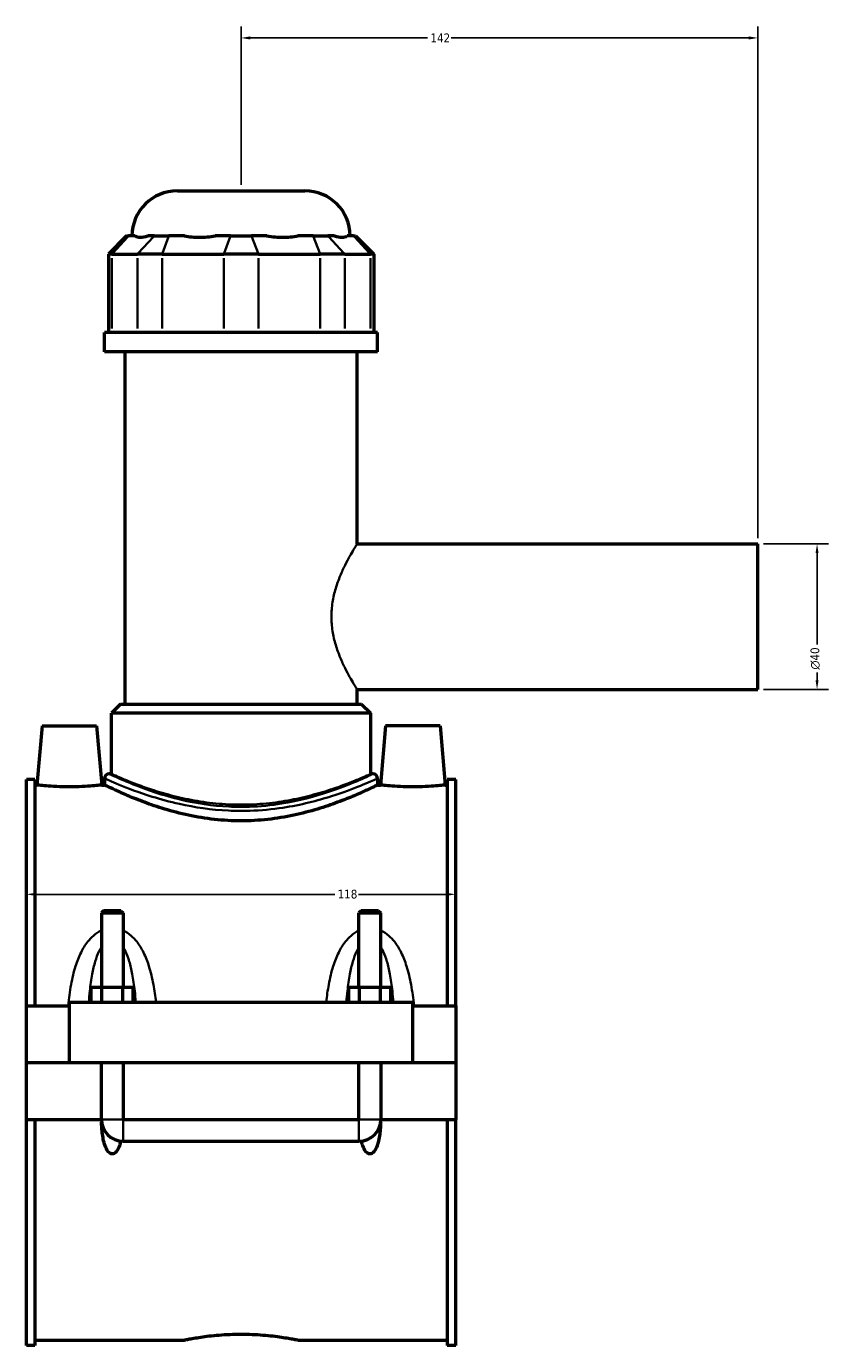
# Model space of a CAD drawing. Header units: millimetres. Extents: x -260 to 981, y -122 to 1163.
# Tile 1 of 7: x -260 to -40, y 269 to 631. Entities that reach past the tile are written whole.
import ezdxf

# ---------------------------------------------------------------- set-up
doc = ezdxf.new("R2010")
doc.units = ezdxf.units.MM
for name, color, linetype, lineweight in [('Dimension (ANSI)', 7, 'Continuous', 25), ('Visible (ANSI)', 7, 'Continuous', 50), ('Visible Narrow (ANSI)', 7, 'Continuous', 35)]:
    doc.layers.add(name, color=color, linetype=linetype, lineweight=lineweight)
doc.styles.add('Note Text (ANSI)', font='tahoma.ttf')
doc.dimstyles.new('Default - mm (ANSI)', dxfattribs={"dimtxt": 2.4, "dimasz": 2.5, "dimexe": 3.175, "dimexo": 1.6002, "dimgap": 0.8, "dimtad": 0, "dimtoh": 1, "dimdec": 0, "dimrnd": 1e-08, "dimzin": 4, "dimdsep": 46, "dimtxsty": 'Note Text (ANSI)', "dimcen": 0.09, "dimdle": 10, "dimclrd": 256, "dimclre": 256, "dimclrt": 5, "dimadec": 1, "dimazin": 1, "dimtfac": 1.27, "dimtofl": 0, "dimtmove": 0, "dimatfit": 3, "dimfxl": 1, "dimtolj": 1, "dimtzin": 4, "dimlwd": -1, "dimlwe": -1, "dimarcsym": 0})

# ---------------------------------------------------------------- blocks, each defined once
blk = doc.blocks.new('*D7')
at = {"layer": 'Defpoints', "color": 0, "transparency": 16777216}
for p in [(-260.45, 393.14), (-142.45, 393.14), (-142.45, 392.65)]:
    blk.add_point(p, dxfattribs=at)
at = {"layer": 'Dimension (ANSI)', "transparency": 16777216}
for p, q in [((-257.95, 392.65), (-175.71, 392.65)), ((-144.95, 392.65), (-169.19, 392.65))]:
    blk.add_line(p, q, dxfattribs=at)
for points in [[(-257.95, 393.07), (-257.95, 392.24), (-260.45, 392.65)], [(-144.95, 393.07), (-144.95, 392.24), (-142.45, 392.65)]]:
    blk.add_solid(points, dxfattribs=at)
at = {"layer": 'Dimension (ANSI)', "color": 5, "transparency": 16777216, "insert": (-174.91, 393.91), "char_height": 2.4, "attachment_point": 1, "style": 'Note Text (ANSI)'}
blk.add_mtext('\\A1;118', dxfattribs=at)
blk = doc.blocks.new('*D8')
at = {"layer": 'Defpoints', "color": 0, "transparency": 16777216}
for p in [(-201.45, 627.94), (-201.45, 585.94), (-59.45, 488.94)]:
    blk.add_point(p, dxfattribs=at)
at = {"layer": 'Dimension (ANSI)', "transparency": 16777216}
for p, q in [((-201.45, 587.54), (-201.45, 631.11)), ((-59.45, 490.54), (-59.45, 631.11)), ((-198.95, 627.94), (-150.2, 627.94)), ((-61.95, 627.94), (-143.7, 627.94))]:
    blk.add_line(p, q, dxfattribs=at)
for points in [[(-198.95, 628.36), (-198.95, 627.52), (-201.45, 627.94)], [(-61.95, 628.36), (-61.95, 627.52), (-59.45, 627.94)]]:
    blk.add_solid(points, dxfattribs=at)
at = {"layer": 'Dimension (ANSI)', "color": 5, "transparency": 16777216, "insert": (-149.4, 629.16), "char_height": 2.4, "attachment_point": 1, "style": 'Note Text (ANSI)'}
blk.add_mtext('\\A1;142', dxfattribs=at)
blk = doc.blocks.new('*D9')
at = {"layer": 'Defpoints', "color": 0, "transparency": 16777216}
for p in [(-59.45, 488.94), (-59.45, 448.94), (-43.18, 448.94)]:
    blk.add_point(p, dxfattribs=at)
at = {"layer": 'Dimension (ANSI)', "transparency": 16777216}
for p, q in [((-57.85, 488.94), (-40, 488.94)), ((-43.18, 486.44), (-43.18, 461.27)), ((-43.18, 451.44), (-43.18, 453.61)), ((-57.85, 448.94), (-40, 448.94))]:
    blk.add_line(p, q, dxfattribs=at)
for points in [[(-43.59, 486.44), (-42.76, 486.44), (-43.18, 488.94)], [(-43.59, 451.44), (-42.76, 451.44), (-43.18, 448.94)]]:
    blk.add_solid(points, dxfattribs=at)
at = {"layer": 'Dimension (ANSI)', "color": 5, "transparency": 16777216, "insert": (-44.98, 454.41), "char_height": 2.4, "attachment_point": 1, "rotation": 90, "style": 'Note Text (ANSI)'}
blk.add_mtext('\\A1;{\\fAIGDT|b0|i0;\\H2.4000;\\ln}\\fTahoma|b0|i0;\\H2.4000;40', dxfattribs=at)

msp = doc.modelspace()

# ---------------------------------------------------------------- linework, layer by layer
at = {"layer": 'Visible (ANSI)'}
for p, q in [((-218.95, 585.94), (-183.95, 585.94)), ((-232.92, 573.55), (-237.92, 568.55)), ((-232.92, 573.55), (-232.35, 573.55)), ((-230.6, 573.55), (-232.35, 573.55)), ((-225.33, 573.55), (-227.08, 573.55)), ((-225.33, 573.55), (-221.27, 573.55)), ((-217.04, 573.55), (-221.27, 573.55)), ((-204.32, 573.55), (-208.54, 573.55)), ((-204.32, 573.55), (-198.58, 573.55)), ((-194.35, 573.55), (-198.58, 573.55)), ((-181.63, 573.55), (-185.85, 573.55)), ((-181.63, 573.55), (-177.57, 573.55)), ((-175.82, 573.55), (-177.57, 573.55)), ((-170.55, 573.55), (-172.3, 573.55)), ((-170.55, 573.55), (-169.98, 573.55)), ((-169.98, 573.55), (-164.98, 568.55)), ((-236.97, 568.55), (-237.92, 568.55)), ((-237.92, 568.55), (-237.92, 547)), ((-236.97, 568.55), (-229.95, 568.55)), ((-223.18, 568.55), (-229.95, 568.55)), ((-223.18, 568.55), (-206.23, 568.55)), ((-196.66, 568.55), (-206.23, 568.55)), ((-196.66, 568.55), (-179.71, 568.55)), ((-172.95, 568.55), (-179.71, 568.55)), ((-172.95, 568.55), (-165.93, 568.55)), ((-164.98, 568.55), (-165.93, 568.55)), ((-164.98, 568.55), (-164.98, 547)), ((-163.95, 547), (-238.95, 547)), ((-238.95, 541.69), (-238.95, 547)), ((-163.95, 541.69), (-163.95, 547)), ((-163.95, 541.69), (-238.95, 541.69)), ((-233.32, 444.94), (-233.32, 541.69)), ((-169.57, 488.94), (-169.57, 541.69)), ((-169.57, 488.94), (-59.45, 488.94)), ((-59.45, 448.94), (-59.45, 488.94)), ((-169.57, 444.94), (-169.57, 448.94)), ((-169.57, 448.94), (-59.45, 448.94)), ((-234.57, 444.94), (-237.07, 442.44)), ((-165.82, 442.44), (-237.07, 442.44)), ((-237.07, 425.74), (-237.07, 442.44)), ((-234.57, 444.94), (-168.32, 444.94)), ((-168.32, 444.94), (-165.82, 442.44)), ((-165.82, 425.74), (-165.82, 442.44)), ((-256.15, 438.94), (-257.57, 422.69)), ((-256.15, 438.94), (-241.15, 438.94)), ((-241.15, 438.94), (-239.73, 422.69)), ((-161.75, 438.94), (-163.17, 422.69)), ((-146.75, 438.94), (-161.75, 438.94)), ((-146.75, 438.94), (-145.33, 422.69)), ((-260.45, 362.06), (-260.45, 424.21)), ((-258.09, 424.21), (-260.45, 424.21)), ((-258.09, 424.21), (-258.09, 362.06)), ((-238.95, 424.49), (-238.95, 422.69)), ((-237.07, 425.74), (-237.7, 425.74)), ((-165.2, 425.74), (-165.82, 425.74)), ((-163.95, 424.49), (-163.95, 422.69)), ((-144.81, 424.21), (-144.81, 362.06)), ((-142.45, 424.21), (-144.81, 424.21)), ((-142.45, 362.06), (-142.45, 424.21)), ((-258.09, 422.69), (-257.57, 422.69)), ((-239.73, 422.69), (-238.95, 422.69)), ((-163.95, 422.69), (-163.17, 422.69)), ((-145.33, 422.69), (-144.81, 422.69)), ((-239.25, 388.16), (-239.85, 387.56)), ((-234.45, 388.16), (-239.25, 388.16)), ((-234.45, 388.16), (-233.85, 387.56)), ((-168.45, 388.16), (-169.05, 387.56)), ((-163.65, 388.16), (-168.45, 388.16)), ((-163.65, 388.16), (-163.05, 387.56)), ((-239.85, 387.56), (-233.85, 387.56)), ((-239.85, 387.56), (-239.85, 367.06)), ((-233.85, 387.56), (-233.85, 367.06)), ((-169.05, 387.56), (-163.05, 387.56)), ((-169.05, 367.06), (-169.05, 387.56)), ((-163.05, 367.06), (-163.05, 387.56)), ((-242.62, 363.06), (-242.62, 367.06)), ((-239.73, 367.06), (-242.62, 367.06)), ((-239.73, 363.06), (-239.73, 367.06)), ((-233.96, 367.06), (-239.73, 367.06)), ((-233.96, 363.06), (-233.96, 367.06)), ((-231.07, 367.06), (-233.96, 367.06)), ((-231.07, 363.06), (-231.07, 367.06)), ((-171.82, 363.06), (-171.82, 367.06)), ((-168.93, 367.06), (-171.82, 367.06)), ((-168.93, 363.06), (-168.93, 367.06)), ((-163.16, 367.06), (-168.93, 367.06)), ((-163.16, 363.06), (-163.16, 367.06)), ((-160.27, 367.06), (-163.16, 367.06)), ((-160.27, 363.06), (-160.27, 367.06)), ((-248.65, 363.06), (-248.65, 346.49)), ((-248.65, 363.06), (-154.25, 363.06)), ((-154.25, 346.49), (-154.25, 363.06)), ((-260.45, 362.06), (-248.65, 362.06)), ((-260.45, 346.49), (-260.45, 362.06)), ((-154.25, 362.06), (-142.45, 362.06)), ((-142.45, 362.06), (-142.45, 346.49)), ((-260.45, 346.49), (-248.65, 346.49)), ((-260.45, 330.81), (-260.45, 346.39)), ((-239.85, 346.39), (-260.45, 346.39)), ((-248.65, 346.49), (-154.25, 346.49)), ((-239.85, 346.49), (-239.85, 346.39)), ((-239.85, 330.81), (-239.85, 346.39)), ((-233.85, 346.49), (-233.85, 346.39)), ((-233.85, 346.39), (-233.85, 330.81)), ((-169.05, 346.39), (-233.85, 346.39)), ((-169.05, 346.39), (-169.05, 346.49)), ((-169.05, 330.81), (-169.05, 346.39)), ((-163.05, 346.39), (-163.05, 346.49)), ((-163.05, 346.39), (-163.05, 330.81)), ((-142.45, 346.39), (-163.05, 346.39)), ((-154.25, 346.49), (-142.45, 346.49)), ((-142.45, 346.39), (-142.45, 330.81)), ((-260.45, 268.66), (-260.45, 330.81)), ((-260.45, 330.81), (-239.85, 330.81)), ((-258.09, 330.81), (-258.09, 268.66)), ((-233.85, 330.81), (-169.05, 330.81)), ((-163.05, 330.81), (-142.45, 330.81)), ((-144.81, 330.81), (-144.81, 268.66)), ((-142.45, 268.66), (-142.45, 330.81)), ((-233.85, 324.81), (-169.05, 324.81)), ((-258.09, 268.66), (-260.45, 268.66)), ((-258.09, 270.19), (-217.13, 270.19)), ((-185.77, 270.19), (-144.81, 270.19)), ((-142.45, 268.66), (-144.81, 268.66))]:
    msp.add_line(p, q, dxfattribs=at)
for centre, radius, start, end in [((-218.95, 573.44), 12.5, 90, 179.4958), ((-183.95, 573.44), 12.5, 0.5042, 90), ((-237.7, 424.49), 1.25, 90, 180), ((-165.2, 424.49), 1.25, 0, 90), ((-233.85, 330.81), 6, 180, 270), ((-169.05, 330.81), 6, 270, 0)]:
    msp.add_arc(centre, radius, start, end, dxfattribs=at)
for points, knots in [([(-230.6, 573.55), (-230.23, 573.31), (-229.72, 573.2), (-229.16, 573.2), (-228.6, 573.2), (-227.89, 573.31), (-227.08, 573.55)], [-0.4379883, -0.4379883, -0.4379883, -0.4379883, 0, 0, 0, 0.4379883, 0.4379883, 0.4379883, 0.4379883]), ([(-217.04, 573.55), (-215.7, 573.31), (-214.28, 573.2), (-212.93, 573.2), (-211.58, 573.2), (-210.07, 573.31), (-208.54, 573.55)], [-0.4379883, -0.4379883, -0.4379883, -0.4379883, 0, 0, 0, 0.4379883, 0.4379883, 0.4379883, 0.4379883]), ([(-194.35, 573.55), (-192.83, 573.31), (-191.32, 573.2), (-189.97, 573.2), (-188.62, 573.2), (-187.19, 573.31), (-185.85, 573.55)], [-0.4379883, -0.4379883, -0.4379883, -0.4379883, 0, 0, 0, 0.4379883, 0.4379883, 0.4379883, 0.4379883]), ([(-175.82, 573.55), (-175, 573.31), (-174.29, 573.2), (-173.73, 573.2), (-173.17, 573.2), (-172.67, 573.31), (-172.3, 573.55)], [-0.4379883, -0.4379883, -0.4379883, -0.4379883, 0, 0, 0, 0.4379883, 0.4379883, 0.4379883, 0.4379883]), ([(-239.73, 422.69), (-239.73, 422.69), (-239.95, 422.66), (-240.86, 422.56), (-241.54, 422.49), (-243.12, 422.36), (-244.12, 422.29), (-246.32, 422.19), (-247.52, 422.16), (-249.77, 422.16), (-250.97, 422.19), (-253.17, 422.29), (-254.17, 422.36), (-255.76, 422.49), (-256.44, 422.56), (-257.35, 422.66), (-257.57, 422.69), (-257.57, 422.69)], [1.349107, 1.349107, 1.349107, 1.349107, 1.686182, 1.686182, 2.023257, 2.023257, 2.360736, 2.360736, 2.698215, 2.698215, 3.035694, 3.035694, 3.373173, 3.373173, 3.710248, 3.710248, 4.047322, 4.047322, 4.047322, 4.047322]), ([(-163.95, 422.69), (-163.95, 422.69), (-164.18, 422.57), (-165.15, 422.1), (-165.89, 421.75), (-167.81, 420.86), (-169.01, 420.32), (-171.74, 419.16), (-173.29, 418.54), (-176.57, 417.32), (-178.43, 416.68), (-182.48, 415.46), (-184.68, 414.88), (-189.28, 413.9), (-191.69, 413.5), (-196.57, 412.97), (-199.04, 412.83), (-203.85, 412.83), (-206.32, 412.97), (-211.2, 413.5), (-213.61, 413.9), (-218.21, 414.88), (-220.41, 415.46), (-224.46, 416.68), (-226.32, 417.32), (-229.6, 418.54), (-231.15, 419.16), (-233.89, 420.32), (-235.08, 420.86), (-237.01, 421.75), (-237.74, 422.1), (-238.71, 422.57), (-238.95, 422.69), (-238.95, 422.69)], [5.761547, 5.761547, 5.761547, 5.761547, 6.480829, 6.480829, 7.200111, 7.200111, 7.919393, 7.919393, 8.638675, 8.638675, 9.35978, 9.35978, 10.080885, 10.080885, 10.80199, 10.80199, 11.523094, 11.523094, 12.244199, 12.244199, 12.965304, 12.965304, 13.686409, 13.686409, 14.407514, 14.407514, 15.126796, 15.126796, 15.846078, 15.846078, 16.56536, 16.56536, 17.284642, 17.284642, 17.284642, 17.284642]), ([(-145.33, 422.69), (-145.33, 422.69), (-145.55, 422.66), (-146.46, 422.56), (-147.14, 422.49), (-148.72, 422.36), (-149.72, 422.29), (-151.92, 422.19), (-153.12, 422.16), (-154.25, 422.16), (-155.37, 422.16), (-156.57, 422.19), (-158.77, 422.29), (-159.77, 422.36), (-161.36, 422.49), (-162.04, 422.56), (-162.95, 422.66), (-163.17, 422.69), (-163.17, 422.69)], [4.047322, 4.047322, 4.047322, 4.047322, 4.384397, 4.384397, 4.721472, 4.721472, 5.058951, 5.058951, 5.39643, 5.39643, 5.39643, 5.733909, 5.733909, 6.071388, 6.071388, 6.408462, 6.408462, 6.745537, 6.745537, 6.745537, 6.745537]), ([(-234.5, 324.85), (-234.6, 324.43), (-234.72, 323.99), (-235.09, 322.97), (-235.36, 322.39), (-235.89, 321.79), (-236.05, 321.63), (-236.33, 321.46), (-236.43, 321.42), (-236.64, 321.36), (-236.74, 321.34), (-236.95, 321.34), (-237.06, 321.36), (-237.26, 321.42), (-237.36, 321.46), (-237.64, 321.63), (-237.81, 321.79), (-238.33, 322.39), (-238.6, 322.97), (-239.04, 324.17), (-239.19, 324.8), (-239.54, 326.56), (-239.67, 327.79), (-239.77, 329.4), (-239.79, 329.73), (-239.8, 330.07)], [1.54023, 1.54023, 1.54023, 1.54023, 1.669978, 1.669978, 1.855537, 1.855537, 1.919011, 1.919011, 1.950748, 1.950748, 1.982484, 1.982484, 2.014221, 2.014221, 2.045958, 2.045958, 2.109431, 2.109431, 2.29499, 2.29499, 2.480549, 2.480549, 2.851654, 2.851654, 2.946843, 2.946843, 2.946843, 2.946843]), ([(-163.09, 330.07), (-163.11, 329.73), (-163.12, 329.4), (-163.22, 327.79), (-163.35, 326.56), (-163.7, 324.8), (-163.86, 324.17), (-164.29, 322.97), (-164.56, 322.39), (-165.09, 321.79), (-165.25, 321.63), (-165.53, 321.46), (-165.63, 321.42), (-165.84, 321.36), (-165.94, 321.34), (-166.15, 321.34), (-166.26, 321.36), (-166.46, 321.42), (-166.56, 321.46), (-166.84, 321.63), (-167.01, 321.79), (-167.53, 322.39), (-167.8, 322.97), (-168.17, 323.99), (-168.29, 324.43), (-168.39, 324.85)], [1.018126, 1.018126, 1.018126, 1.018126, 1.113315, 1.113315, 1.484419, 1.484419, 1.669978, 1.669978, 1.855537, 1.855537, 1.919011, 1.919011, 1.950748, 1.950748, 1.982484, 1.982484, 2.014221, 2.014221, 2.045958, 2.045958, 2.109431, 2.109431, 2.29499, 2.29499, 2.424739, 2.424739, 2.424739, 2.424739]), ([(-217.13, 270.19), (-217.13, 270.19), (-217.03, 270.21), (-216.63, 270.29), (-216.33, 270.35), (-215.53, 270.5), (-215.03, 270.6), (-213.88, 270.79), (-213.23, 270.9), (-211.84, 271.1), (-211.06, 271.21), (-209.35, 271.41), (-208.42, 271.5), (-206.49, 271.66), (-205.48, 271.72), (-203.45, 271.8), (-202.43, 271.82), (-200.46, 271.82), (-199.44, 271.8), (-197.41, 271.72), (-196.4, 271.66), (-194.47, 271.5), (-193.55, 271.41), (-191.84, 271.21), (-191.05, 271.1), (-189.67, 270.9), (-189.01, 270.79), (-187.86, 270.6), (-187.36, 270.5), (-186.56, 270.35), (-186.26, 270.29), (-185.86, 270.21), (-185.77, 270.19), (-185.77, 270.19)], [2.369868, 2.369868, 2.369868, 2.369868, 2.666092, 2.666092, 2.962316, 2.962316, 3.25854, 3.25854, 3.554764, 3.554764, 3.851007, 3.851007, 4.14725, 4.14725, 4.443492, 4.443492, 4.739735, 4.739735, 5.035978, 5.035978, 5.332221, 5.332221, 5.628463, 5.628463, 5.924706, 5.924706, 6.22093, 6.22093, 6.517154, 6.517154, 6.813379, 6.813379, 7.109603, 7.109603, 7.109603, 7.109603])]:
    msp.add_open_spline(points, degree=3, knots=knots, dxfattribs=at)
at = {"layer": 'Visible Narrow (ANSI)'}
for p, q in [((-232.58, 573.3), (-236.73, 568.8)), ((-229.71, 568.8), (-225.56, 573.3)), ((-221.36, 573.3), (-223.08, 568.8)), ((-204.41, 573.3), (-206.14, 568.8)), ((-198.48, 573.3), (-196.76, 568.8)), ((-181.53, 573.3), (-179.81, 568.8)), ((-177.34, 573.3), (-173.18, 568.8)), ((-170.32, 573.3), (-166.16, 568.8)), ((-236.97, 548.08), (-236.97, 567.47)), ((-229.95, 567.47), (-229.95, 548.08)), ((-223.18, 548.08), (-223.18, 567.47)), ((-206.23, 567.47), (-206.23, 548.08)), ((-196.66, 548.08), (-196.66, 567.47)), ((-179.71, 567.47), (-179.71, 548.08)), ((-172.95, 548.08), (-172.95, 567.47)), ((-165.93, 567.47), (-165.93, 548.08)), ((-239.81, 330.81), (-233.88, 330.81)), ((-233.85, 324.85), (-233.85, 330.78)), ((-169.05, 324.85), (-169.05, 330.78)), ((-163.08, 330.81), (-169.01, 330.81))]:
    msp.add_line(p, q, dxfattribs=at)
for points, knots in [([(-169.57, 448.94), (-169.57, 448.94), (-169.65, 449.07), (-169.98, 449.59), (-170.22, 449.99), (-170.84, 451.02), (-171.21, 451.66), (-172.02, 453.12), (-172.45, 453.93), (-173.31, 455.67), (-173.77, 456.65), (-174.65, 458.8), (-175.08, 459.96), (-175.81, 462.4), (-176.11, 463.69), (-176.52, 466.3), (-176.63, 467.63), (-176.63, 470.25), (-176.52, 471.58), (-176.11, 474.19), (-175.81, 475.48), (-175.08, 477.92), (-174.65, 479.08), (-173.77, 481.23), (-173.31, 482.21), (-172.45, 483.95), (-172.02, 484.76), (-171.21, 486.22), (-170.84, 486.86), (-170.22, 487.89), (-169.98, 488.29), (-169.65, 488.81), (-169.57, 488.94), (-169.57, 488.94)], [3.120344, 3.120344, 3.120344, 3.120344, 3.508809, 3.508809, 3.897273, 3.897273, 4.285738, 4.285738, 4.674203, 4.674203, 5.065824, 5.065824, 5.457445, 5.457445, 5.849066, 5.849066, 6.240688, 6.240688, 6.632309, 6.632309, 7.02393, 7.02393, 7.415551, 7.415551, 7.807172, 7.807172, 8.195637, 8.195637, 8.584102, 8.584102, 8.972567, 8.972567, 9.361031, 9.361031, 9.361031, 9.361031]), ([(-238.95, 424.49), (-238.95, 424.49), (-238.92, 424.48), (-238.52, 424.3), (-237.16, 423.68), (-232.71, 421.85), (-229.61, 420.65), (-223.6, 418.77), (-221.09, 418.08), (-214.25, 416.55), (-209.65, 415.86), (-202.98, 415.55), (-201.02, 415.54), (-195.97, 415.7), (-192.89, 416), (-184.98, 417.21), (-180.43, 418.4), (-173.42, 420.62), (-170.74, 421.64), (-166.48, 423.36), (-164.99, 424.02), (-164.08, 424.43), (-163.95, 424.49), (-163.95, 424.49)], [-28.760146, -28.760146, -28.760146, -28.760146, -28.513815, -28.513815, -27.068725, -27.068725, -25.602708, -25.602708, -24.715063, -24.715063, -23.342615, -23.342615, -22.780004, -22.780004, -21.88022, -21.88022, -20.354901, -20.354901, -19.100151, -19.100151, -17.775772, -17.775772, -17.256075, -17.256075, -17.256075, -17.256075]), ([(-165.2, 425.74), (-165.2, 425.74), (-165.32, 425.68), (-166.21, 425.27), (-167.65, 424.59), (-171.76, 422.85), (-174.36, 421.81), (-181.13, 419.55), (-185.53, 418.34), (-193.18, 417.11), (-196.15, 416.81), (-201.04, 416.64), (-202.93, 416.66), (-209.37, 416.98), (-213.83, 417.67), (-220.44, 419.23), (-222.86, 419.93), (-228.67, 421.84), (-231.67, 423.06), (-235.97, 424.92), (-237.28, 425.54), (-237.67, 425.73), (-237.7, 425.74), (-237.7, 425.74)], [17.256075, 17.256075, 17.256075, 17.256075, 17.775772, 17.775772, 19.100151, 19.100151, 20.354901, 20.354901, 21.88022, 21.88022, 22.780004, 22.780004, 23.342615, 23.342615, 24.715063, 24.715063, 25.602708, 25.602708, 27.068725, 27.068725, 28.513815, 28.513815, 28.760146, 28.760146, 28.760146, 28.760146]), ([(-165.82, 425.74), (-165.82, 425.74), (-166.04, 425.64), (-166.96, 425.23), (-167.66, 424.93), (-169.49, 424.16), (-170.62, 423.69), (-173.22, 422.69), (-174.69, 422.16), (-177.82, 421.11), (-179.59, 420.56), (-183.45, 419.51), (-185.54, 419.02), (-189.91, 418.19), (-192.2, 417.85), (-196.83, 417.4), (-199.17, 417.29), (-203.72, 417.29), (-206.06, 417.4), (-210.69, 417.85), (-212.98, 418.19), (-217.36, 419.02), (-219.45, 419.51), (-223.3, 420.56), (-225.07, 421.11), (-228.2, 422.16), (-229.67, 422.69), (-232.28, 423.69), (-233.41, 424.16), (-235.24, 424.93), (-235.93, 425.23), (-236.85, 425.64), (-237.07, 425.74), (-237.07, 425.74)], [5.453895, 5.453895, 5.453895, 5.453895, 6.135058, 6.135058, 6.81622, 6.81622, 7.497383, 7.497383, 8.178546, 8.178546, 8.860857, 8.860857, 9.543168, 9.543168, 10.225479, 10.225479, 10.90779, 10.90779, 11.590102, 11.590102, 12.272413, 12.272413, 12.954724, 12.954724, 13.637035, 13.637035, 14.318198, 14.318198, 14.999361, 14.999361, 15.680523, 15.680523, 16.361686, 16.361686, 16.361686, 16.361686]), ([(-239.85, 382.69), (-240.65, 382.33), (-241.38, 381.85), (-242.6, 380.79), (-243.12, 380.24), (-244.3, 378.75), (-244.9, 377.75), (-246.02, 375.5), (-246.51, 374.23), (-247.44, 371.29), (-247.83, 369.6), (-248.51, 365.97), (-248.77, 364.03), (-248.97, 362.06)], [-2.813102, -2.813102, -2.813102, -2.813102, -2.548194, -2.548194, -2.320708, -2.320708, -1.970595, -1.970595, -1.567436, -1.567436, -1.062138, -1.062138, -0.50667, -0.50667, -0.50667, -0.50667]), ([(-224.83, 363.06), (-225.02, 364.69), (-225.24, 366.29), (-225.86, 369.6), (-226.26, 371.29), (-227.19, 374.23), (-227.68, 375.5), (-228.79, 377.75), (-229.4, 378.75), (-230.58, 380.24), (-231.09, 380.79), (-232.31, 381.85), (-233.05, 382.33), (-233.85, 382.69)], [-5.645643, -5.645643, -5.645643, -5.645643, -5.184742, -5.184742, -4.679444, -4.679444, -4.276286, -4.276286, -3.926172, -3.926172, -3.698686, -3.698686, -3.433778, -3.433778, -3.433778, -3.433778]), ([(-169.05, 382.69), (-169.85, 382.33), (-170.58, 381.85), (-171.8, 380.79), (-172.32, 380.24), (-173.5, 378.75), (-174.1, 377.75), (-175.22, 375.5), (-175.71, 374.23), (-176.64, 371.29), (-177.03, 369.6), (-177.65, 366.29), (-177.88, 364.69), (-178.06, 363.06)], [-2.813102, -2.813102, -2.813102, -2.813102, -2.548194, -2.548194, -2.320708, -2.320708, -1.970595, -1.970595, -1.567436, -1.567436, -1.062138, -1.062138, -0.601237, -0.601237, -0.601237, -0.601237]), ([(-153.92, 362.06), (-154.12, 364.03), (-154.38, 365.97), (-155.06, 369.6), (-155.46, 371.29), (-156.39, 374.23), (-156.88, 375.5), (-157.99, 377.75), (-158.6, 378.75), (-159.78, 380.24), (-160.29, 380.79), (-161.51, 381.85), (-162.25, 382.33), (-163.05, 382.69)], [-5.74021, -5.74021, -5.74021, -5.74021, -5.184742, -5.184742, -4.679444, -4.679444, -4.276285, -4.276285, -3.926172, -3.926172, -3.698686, -3.698686, -3.433778, -3.433778, -3.433778, -3.433778]), ([(-243.3, 363.06), (-243.22, 364.09), (-243.13, 365.11), (-242.84, 367.7), (-242.62, 369.25), (-242.12, 371.96), (-241.85, 373.12), (-241.24, 375.18), (-240.91, 376.1), (-240.31, 377.37), (-240.09, 377.78), (-239.85, 378.17)], [0.742388, 0.742388, 0.742388, 0.742388, 1.062138, 1.062138, 1.567436, 1.567436, 1.970595, 1.970595, 2.320708, 2.320708, 2.50608, 2.50608, 2.50608, 2.50608]), ([(-233.85, 378.17), (-233.6, 377.78), (-233.38, 377.37), (-232.78, 376.1), (-232.46, 375.18), (-231.84, 373.12), (-231.58, 371.96), (-231.07, 369.25), (-230.85, 367.7), (-230.57, 365.11), (-230.47, 364.09), (-230.39, 363.06)], [3.7408, 3.7408, 3.7408, 3.7408, 3.926172, 3.926172, 4.276286, 4.276286, 4.679444, 4.679444, 5.184742, 5.184742, 5.504492, 5.504492, 5.504492, 5.504492]), ([(-172.5, 363.06), (-172.42, 364.09), (-172.33, 365.11), (-172.04, 367.7), (-171.82, 369.25), (-171.32, 371.96), (-171.05, 373.12), (-170.44, 375.18), (-170.11, 376.1), (-169.51, 377.37), (-169.29, 377.78), (-169.05, 378.17)], [0.742388, 0.742388, 0.742388, 0.742388, 1.062138, 1.062138, 1.567436, 1.567436, 1.970595, 1.970595, 2.320708, 2.320708, 2.50608, 2.50608, 2.50608, 2.50608]), ([(-163.05, 378.17), (-162.8, 377.78), (-162.58, 377.37), (-161.98, 376.1), (-161.66, 375.18), (-161.04, 373.12), (-160.78, 371.96), (-160.27, 369.25), (-160.05, 367.7), (-159.77, 365.11), (-159.67, 364.09), (-159.59, 363.06)], [3.7408, 3.7408, 3.7408, 3.7408, 3.926172, 3.926172, 4.276285, 4.276285, 4.679444, 4.679444, 5.184742, 5.184742, 5.504492, 5.504492, 5.504492, 5.504492])]:
    msp.add_open_spline(points, degree=3, knots=knots, dxfattribs=at)

# ---------------------------------------------------------------- dimensions: what is measured, and where the dimension line sits
at = {"layer": 'Dimension (ANSI)'}
for base, p1, p2, override, picture, middle in [((-201.45, 627.94), (-59.45, 488.94), (-201.45, 585.94), {"dimgap": 0.8, "dimtoh": 0, "dimdec": 0, "dimtol": 0, "dimlim": 0, "dimtp": 0, "dimtm": 0, "dimtdec": 2, "dimatfit": 1}, '*D8', (-146.95, 627.94)), ((-142.45, 392.65), (-260.45, 393.14), (-142.45, 393.14), {"dimgap": 0.8, "dimtoh": 0, "dimdec": 0, "dimse1": 1, "dimse2": 1, "dimtol": 0, "dimlim": 0, "dimtp": 0, "dimtm": 0, "dimtdec": 2, "dimatfit": 1}, '*D7', (-172.45, 392.65))]:
    dim = msp.add_linear_dim(base=base, p1=p1, p2=p2, angle=180, dimstyle='Default - mm (ANSI)', override=override, dxfattribs=at)
    dim.commit()
    dim.dimension.update_dxf_attribs({"geometry": picture, "text_midpoint": middle, "dimtype": 160})
dim = msp.add_linear_dim(base=(-43.18, 448.94), p1=(-59.45, 488.94), p2=(-59.45, 448.94), angle=90, text='{\\fAIGDT|b0|i0;\\H2.4000;\\ln}\\fTahoma|b0|i0;\\H2.4000;<>', dimstyle='Default - mm (ANSI)', override={"dimgap": 0.8, "dimtoh": 0, "dimdec": 0, "dimtol": 0, "dimlim": 0, "dimtp": 0, "dimtm": 0, "dimtdec": 2, "dimatfit": 1}, dxfattribs=at)
dim.commit()
dim.dimension.update_dxf_attribs({"geometry": '*D9', "text_midpoint": (-43.18, 457.44), "dimtype": 160})

doc.saveas('drawing.dxf')
